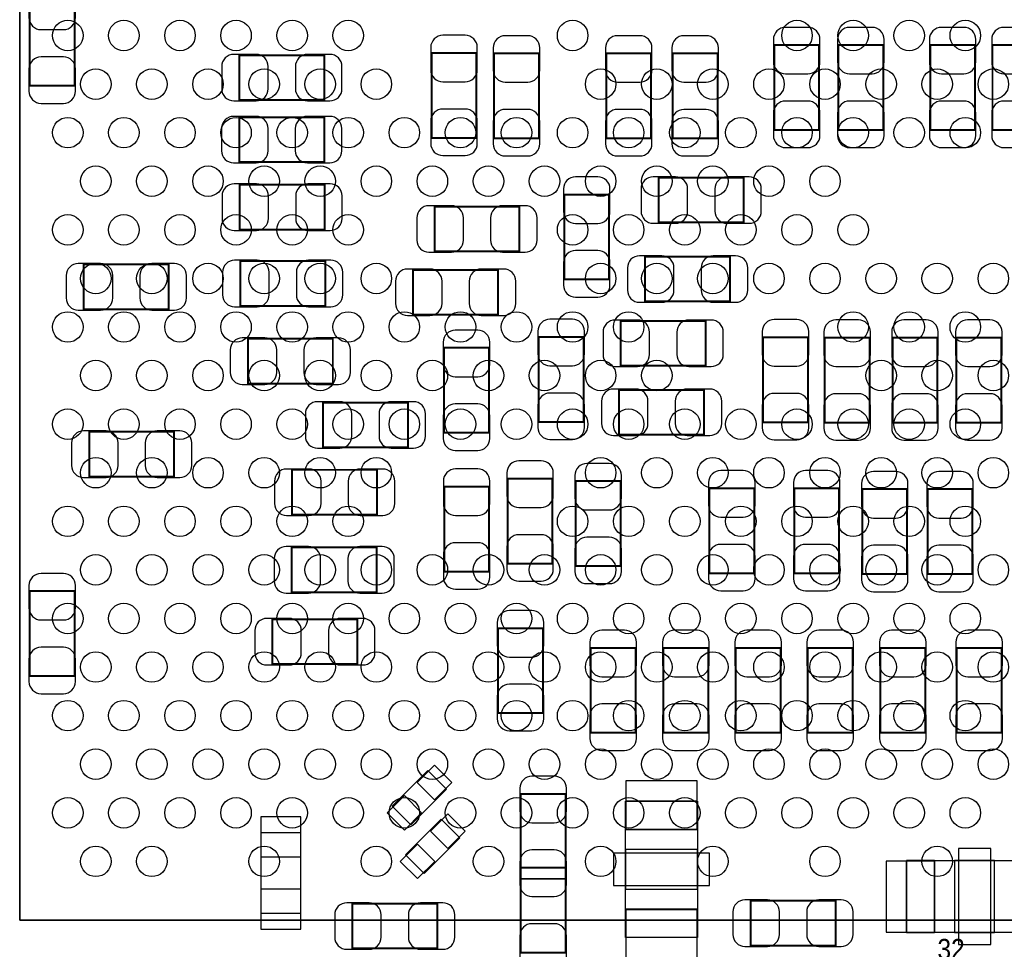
# Model space of a CAD drawing. Extents: x -11.4 to 75.8, y -7.3 to 45.
# Tile 7 of 13: x 29.2 to 41.5, y 5.2 to 16.8. Entities that reach past the tile are written whole.
import ezdxf

# ---------------------------------------------------------------- set-up
doc = ezdxf.new("R2010")
doc.units = 0
for name, color, linetype in [('PG_ASSEMBLY_BOTTOM', 40, 'CONTINUOUS'), ('PG_ASSEMBLY_TOP', 43, 'CONTINUOUS'), ('PIN_BOTTOM', 2, 'CONTINUOUS'), ('PIN_TOP', 171, 'CONTINUOUS')]:
    doc.layers.add(name, color=color, linetype=linetype)

msp = doc.modelspace()

# ---------------------------------------------------------------- linework, layer by layer
at = {"layer": 'PG_ASSEMBLY_BOTTOM', "const_width": 0.024892}
for points in [[(29.887672, 17.035018), (29.327856, 17.035018), (29.327856, 15.974822), (29.887672, 15.974822), (29.887672, 17.035018)], [(38.617906, 15.42288), (39.177722, 15.42288), (39.177722, 16.483076), (38.617906, 16.483076), (38.617906, 15.42288)], [(39.41826, 15.42288), (39.978076, 15.42288), (39.978076, 16.483076), (39.41826, 16.483076), (39.41826, 15.42288)], [(40.564054, 15.42288), (41.12387, 15.42288), (41.12387, 16.483076), (40.564054, 16.483076), (40.564054, 15.42288)], [(41.341548, 15.42288), (41.901364, 15.42288), (41.901364, 16.483076), (41.341548, 16.483076), (41.341548, 15.42288)], [(33.002728, 15.795752), (33.002728, 16.355568), (31.942532, 16.355568), (31.942532, 15.795752), (33.002728, 15.795752)], [(34.341562, 15.323312), (34.901378, 15.323312), (34.901378, 16.383508), (34.341562, 16.383508), (34.341562, 15.323312)], [(35.121596, 15.31874), (35.681412, 15.31874), (35.681412, 16.378936), (35.121596, 16.378936), (35.121596, 15.31874)], [(36.521644, 15.31874), (37.08146, 15.31874), (37.08146, 16.378936), (36.521644, 16.378936), (36.521644, 15.31874)], [(37.350192, 15.318232), (37.910008, 15.318232), (37.910008, 16.378428), (37.350192, 16.378428), (37.350192, 15.318232)], [(33.001458, 15.022322), (33.001458, 15.582138), (31.941262, 15.582138), (31.941262, 15.022322), (33.001458, 15.022322)], [(33.006538, 14.179042), (33.006538, 14.738858), (31.946342, 14.738858), (31.946342, 14.179042), (33.006538, 14.179042)], [(38.236398, 14.267942), (38.236398, 14.827758), (37.176202, 14.827758), (37.176202, 14.267942), (38.236398, 14.267942)], [(36.557458, 14.616938), (35.997642, 14.616938), (35.997642, 13.556742), (36.557458, 13.556742), (36.557458, 14.616938)], [(35.438588, 13.907262), (35.438588, 14.467078), (34.378392, 14.467078), (34.378392, 13.907262), (35.438588, 13.907262)], [(33.014158, 13.226542), (33.014158, 13.786358), (31.953962, 13.786358), (31.953962, 13.226542), (33.014158, 13.226542)], [(38.066472, 13.282422), (38.066472, 13.842238), (37.006276, 13.842238), (37.006276, 13.282422), (38.066472, 13.282422)], [(31.062168, 13.185902), (31.062168, 13.745718), (30.001972, 13.745718), (30.001972, 13.185902), (31.062168, 13.185902)], [(35.171888, 13.117322), (35.171888, 13.677138), (34.111692, 13.677138), (34.111692, 13.117322), (35.171888, 13.117322)], [(36.70173, 13.04036), (36.70173, 12.480544), (37.761926, 12.480544), (37.761926, 13.04036), (36.70173, 13.04036)], [(33.109408, 12.257532), (33.109408, 12.817348), (32.049212, 12.817348), (32.049212, 12.257532), (33.109408, 12.257532)], [(36.238688, 12.840208), (35.678872, 12.840208), (35.678872, 11.780012), (36.238688, 11.780012), (36.238688, 12.840208)], [(39.038022, 12.83589), (38.478206, 12.83589), (38.478206, 11.775694), (39.038022, 11.775694), (39.038022, 12.83589)], [(39.807896, 12.831826), (39.24808, 12.831826), (39.24808, 11.77163), (39.807896, 11.77163), (39.807896, 12.831826)], [(40.653462, 12.831826), (40.093646, 12.831826), (40.093646, 11.77163), (40.653462, 11.77163), (40.653462, 12.831826)], [(40.89019, 11.77163), (41.450006, 11.77163), (41.450006, 12.831826), (40.89019, 12.831826), (40.89019, 11.77163)], [(35.057588, 12.704318), (34.497772, 12.704318), (34.497772, 11.644122), (35.057588, 11.644122), (35.057588, 12.704318)], [(36.682172, 12.1793), (36.682172, 11.619484), (37.742368, 11.619484), (37.742368, 12.1793), (36.682172, 12.1793)], [(34.046414, 11.46175), (34.046414, 12.021566), (32.986218, 12.021566), (32.986218, 11.46175), (34.046414, 11.46175)], [(30.068774, 11.656822), (30.068774, 11.097006), (31.12897, 11.097006), (31.12897, 11.656822), (30.068774, 11.656822)], [(33.661858, 10.621772), (33.661858, 11.181588), (32.601662, 11.181588), (32.601662, 10.621772), (33.661858, 10.621772)], [(35.850068, 11.072368), (35.290252, 11.072368), (35.290252, 10.012172), (35.850068, 10.012172), (35.850068, 11.072368)], [(35.058858, 10.972038), (34.499042, 10.972038), (34.499042, 9.911842), (35.058858, 9.911842), (35.058858, 10.972038)], [(36.699698, 11.04138), (36.139882, 11.04138), (36.139882, 9.981184), (36.699698, 9.981184), (36.699698, 11.04138)], [(38.36924, 10.951718), (37.809424, 10.951718), (37.809424, 9.891522), (38.36924, 9.891522), (38.36924, 10.951718)], [(39.427658, 10.951718), (38.867842, 10.951718), (38.867842, 9.891522), (39.427658, 9.891522), (39.427658, 10.951718)], [(40.276526, 10.940542), (39.71671, 10.940542), (39.71671, 9.880346), (40.276526, 9.880346), (40.276526, 10.940542)], [(41.091612, 10.940542), (40.531796, 10.940542), (40.531796, 9.880346), (41.091612, 9.880346), (41.091612, 10.940542)], [(33.656778, 9.65327), (33.656778, 10.213086), (32.596582, 10.213086), (32.596582, 9.65327), (33.656778, 9.65327)], [(29.327856, 8.608314), (29.887672, 8.608314), (29.887672, 9.66851), (29.327856, 9.66851), (29.327856, 8.608314)], [(33.415478, 8.757412), (33.415478, 9.317228), (32.355282, 9.317228), (32.355282, 8.757412), (33.415478, 8.757412)], [(35.731958, 9.205468), (35.172142, 9.205468), (35.172142, 8.145272), (35.731958, 8.145272), (35.731958, 9.205468)], [(36.887912, 8.960358), (36.328096, 8.960358), (36.328096, 7.900162), (36.887912, 7.900162), (36.887912, 8.960358)], [(37.79393, 8.960358), (37.234114, 8.960358), (37.234114, 7.900162), (37.79393, 7.900162), (37.79393, 8.960358)], [(38.697408, 8.960358), (38.137592, 8.960358), (38.137592, 7.900162), (38.697408, 7.900162), (38.697408, 8.960358)], [(39.595044, 8.960358), (39.035228, 8.960358), (39.035228, 7.900162), (39.595044, 7.900162), (39.595044, 8.960358)], [(40.50157, 8.960358), (39.941754, 8.960358), (39.941754, 7.900162), (40.50157, 7.900162), (40.50157, 8.960358)], [(41.45407, 8.960358), (40.894254, 8.960358), (40.894254, 7.900162), (41.45407, 7.900162), (41.45407, 8.960358)], [(36.01339, 7.138162), (35.453574, 7.138162), (35.453574, 6.077966), (36.01339, 6.077966), (36.01339, 7.138162)], [(35.453574, 5.157978), (36.01339, 5.157978), (36.01339, 6.218174), (35.453574, 6.218174), (35.453574, 5.157978)], [(33.352232, 5.768848), (33.352232, 5.209032), (34.412428, 5.209032), (34.412428, 5.768848), (33.352232, 5.768848)], [(38.322504, 5.80517), (38.322504, 5.245354), (39.3827, 5.245354), (39.3827, 5.80517), (38.322504, 5.80517)]]:
    msp.add_lwpolyline(points, dxfattribs=at)
at = {"layer": 'PG_ASSEMBLY_BOTTOM'}
for points in [[(34.084514, 6.751574), (33.851088, 6.985), (34.29635, 7.430262), (34.529776, 7.196836)], [(37.66058, 7.04723), (36.76142, 7.04723), (36.76142, 6.69671), (37.66058, 6.69671)], [(34.248852, 6.145276), (34.015426, 6.378702), (34.460688, 6.823964), (34.694114, 6.590538)], [(37.66058, 6.44525), (36.76142, 6.44525), (36.76142, 5.94741), (37.66058, 5.94741)], [(40.267128, 6.30555), (40.267128, 5.40639), (40.617648, 5.40639), (40.617648, 6.30555)], [(40.869108, 6.30555), (40.869108, 5.40639), (41.366948, 5.40639), (41.366948, 6.30555)], [(37.66058, 5.34543), (36.76142, 5.34543), (36.76142, 5.69595), (37.66058, 5.69595)]]:
    msp.add_lwpolyline(points, close=True, dxfattribs=at)
for points in [[(37.66058, 7.04723), (37.66058, 5.34543), (36.76142, 5.34543), (36.76142, 7.04723), (37.66058, 7.04723)], [(32.711136, 5.650484), (32.711136, 6.650736), (32.211264, 6.650736), (32.211264, 5.650484), (32.711136, 5.650484)], [(40.267128, 6.30555), (41.968928, 6.30555), (41.968928, 5.40639), (40.267128, 5.40639), (40.267128, 6.30555)]]:
    msp.add_lwpolyline(points, dxfattribs=at)
at = {"layer": 'PG_ASSEMBLY_TOP'}
for points in [[(48.251618, 5.560822), (48.251618, 24.610822), (29.201618, 24.610822), (29.201618, 5.560822)], [(29.201618, 5.560822), (29.201618, 24.610822), (48.251618, 24.610822), (48.251618, 5.560822)]]:
    msp.add_lwpolyline(points, close=True, dxfattribs=at)
at = {"layer": 'PIN_BOTTOM'}
for points in [[(29.317696, 17.104868), (29.317696, 16.82496, 0.414846), (29.46781, 16.674846), (29.747718, 16.674846, 0.414846), (29.897832, 16.82496), (29.897832, 17.104868, 0.414846), (29.747718, 17.254982), (29.46781, 17.254982, 0.414846)], [(34.331402, 16.453358), (34.331402, 16.17345, 0.414846), (34.481516, 16.023336), (34.761424, 16.023336, 0.414846), (34.911538, 16.17345), (34.911538, 16.453358, 0.414846), (34.761424, 16.603472), (34.481516, 16.603472, 0.414846)], [(35.111436, 16.448786), (35.111436, 16.168878, 0.414846), (35.26155, 16.018764), (35.541458, 16.018764, 0.414846), (35.691572, 16.168878), (35.691572, 16.448786, 0.414846), (35.541458, 16.5989), (35.26155, 16.5989, 0.414846)], [(36.511484, 16.448786), (36.511484, 16.168878, 0.414846), (36.661598, 16.018764), (36.941506, 16.018764, 0.414846), (37.09162, 16.168878), (37.09162, 16.448786, 0.414846), (36.941506, 16.5989), (36.661598, 16.5989, 0.414846)], [(37.340032, 16.448278), (37.340032, 16.16837, 0.414846), (37.490146, 16.018256), (37.770054, 16.018256, 0.414846), (37.920168, 16.16837), (37.920168, 16.448278, 0.414846), (37.770054, 16.598392), (37.490146, 16.598392, 0.414846)], [(38.607746, 16.552926), (38.607746, 16.273018, 0.414846), (38.75786, 16.122904), (39.037768, 16.122904, 0.414846), (39.187882, 16.273018), (39.187882, 16.552926, 0.414846), (39.037768, 16.70304), (38.75786, 16.70304, 0.414846)], [(39.4081, 16.552926), (39.4081, 16.273018, 0.414846), (39.558214, 16.122904), (39.838122, 16.122904, 0.414846), (39.988236, 16.273018), (39.988236, 16.552926, 0.414846), (39.838122, 16.70304), (39.558214, 16.70304, 0.414846)], [(40.553894, 16.552926), (40.553894, 16.273018, 0.414846), (40.704008, 16.122904), (40.983916, 16.122904, 0.414846), (41.13403, 16.273018), (41.13403, 16.552926, 0.414846), (40.983916, 16.70304), (40.704008, 16.70304, 0.414846)], [(41.331388, 16.552926), (41.331388, 16.273018, 0.414846), (41.481502, 16.122904), (41.76141, 16.122904, 0.414846), (41.911524, 16.273018), (41.911524, 16.552926, 0.414846), (41.76141, 16.70304), (41.481502, 16.70304, 0.414846)], [(31.872682, 15.785592), (32.15259, 15.785592, 0.414846), (32.302704, 15.935706), (32.302704, 16.215614, 0.414846), (32.15259, 16.365728), (31.872682, 16.365728, 0.414846), (31.722568, 16.215614), (31.722568, 15.935706, 0.414846)], [(33.072578, 16.365728), (32.79267, 16.365728, 0.414846), (32.642556, 16.215614), (32.642556, 15.935706, 0.414846), (32.79267, 15.785592), (33.072578, 15.785592, 0.414846), (33.222692, 15.935706), (33.222692, 16.215614, 0.414846)], [(29.897832, 15.904972), (29.897832, 16.18488, 0.414846), (29.747718, 16.334994), (29.46781, 16.334994, 0.414846), (29.317696, 16.18488), (29.317696, 15.904972, 0.414846), (29.46781, 15.754858), (29.747718, 15.754858, 0.414846)], [(39.187882, 15.35303), (39.187882, 15.632938, 0.414846), (39.037768, 15.783052), (38.75786, 15.783052, 0.414846), (38.607746, 15.632938), (38.607746, 15.35303, 0.414846), (38.75786, 15.202916), (39.037768, 15.202916, 0.414846)], [(39.988236, 15.35303), (39.988236, 15.632938, 0.414846), (39.838122, 15.783052), (39.558214, 15.783052, 0.414846), (39.4081, 15.632938), (39.4081, 15.35303, 0.414846), (39.558214, 15.202916), (39.838122, 15.202916, 0.414846)], [(41.13403, 15.35303), (41.13403, 15.632938, 0.414846), (40.983916, 15.783052), (40.704008, 15.783052, 0.414846), (40.553894, 15.632938), (40.553894, 15.35303, 0.414846), (40.704008, 15.202916), (40.983916, 15.202916, 0.414846)], [(41.911524, 15.35303), (41.911524, 15.632938, 0.414846), (41.76141, 15.783052), (41.481502, 15.783052, 0.414846), (41.331388, 15.632938), (41.331388, 15.35303, 0.414846), (41.481502, 15.202916), (41.76141, 15.202916, 0.414846)], [(34.911538, 15.253462), (34.911538, 15.53337, 0.414846), (34.761424, 15.683484), (34.481516, 15.683484, 0.414846), (34.331402, 15.53337), (34.331402, 15.253462, 0.414846), (34.481516, 15.103348), (34.761424, 15.103348, 0.414846)], [(35.691572, 15.24889), (35.691572, 15.528798, 0.414846), (35.541458, 15.678912), (35.26155, 15.678912, 0.414846), (35.111436, 15.528798), (35.111436, 15.24889, 0.414846), (35.26155, 15.098776), (35.541458, 15.098776, 0.414846)], [(37.09162, 15.24889), (37.09162, 15.528798, 0.414846), (36.941506, 15.678912), (36.661598, 15.678912, 0.414846), (36.511484, 15.528798), (36.511484, 15.24889, 0.414846), (36.661598, 15.098776), (36.941506, 15.098776, 0.414846)], [(37.920168, 15.248382), (37.920168, 15.52829, 0.414846), (37.770054, 15.678404), (37.490146, 15.678404, 0.414846), (37.340032, 15.52829), (37.340032, 15.248382, 0.414846), (37.490146, 15.098268), (37.770054, 15.098268, 0.414846)], [(31.871412, 15.012162), (32.15132, 15.012162, 0.414846), (32.301434, 15.162276), (32.301434, 15.442184, 0.414846), (32.15132, 15.592298), (31.871412, 15.592298, 0.414846), (31.721298, 15.442184), (31.721298, 15.162276, 0.414846)], [(33.071308, 15.592298), (32.7914, 15.592298, 0.414846), (32.641286, 15.442184), (32.641286, 15.162276, 0.414846), (32.7914, 15.012162), (33.071308, 15.012162, 0.414846), (33.221422, 15.162276), (33.221422, 15.442184, 0.414846)], [(31.876492, 14.168882), (32.1564, 14.168882, 0.414846), (32.306514, 14.318996), (32.306514, 14.598904, 0.414846), (32.1564, 14.749018), (31.876492, 14.749018, 0.414846), (31.726378, 14.598904), (31.726378, 14.318996, 0.414846)], [(33.076388, 14.749018), (32.79648, 14.749018, 0.414846), (32.646366, 14.598904), (32.646366, 14.318996, 0.414846), (32.79648, 14.168882), (33.076388, 14.168882, 0.414846), (33.226502, 14.318996), (33.226502, 14.598904, 0.414846)], [(35.987482, 14.686788), (35.987482, 14.40688, 0.414846), (36.137596, 14.256766), (36.417504, 14.256766, 0.414846), (36.567618, 14.40688), (36.567618, 14.686788, 0.414846), (36.417504, 14.836902), (36.137596, 14.836902, 0.414846)], [(37.106352, 14.257782), (37.38626, 14.257782, 0.414846), (37.536374, 14.407896), (37.536374, 14.687804, 0.414846), (37.38626, 14.837918), (37.106352, 14.837918, 0.414846), (36.956238, 14.687804), (36.956238, 14.407896, 0.414846)], [(38.306248, 14.837918), (38.02634, 14.837918, 0.414846), (37.876226, 14.687804), (37.876226, 14.407896, 0.414846), (38.02634, 14.257782), (38.306248, 14.257782, 0.414846), (38.456362, 14.407896), (38.456362, 14.687804, 0.414846)], [(34.308542, 13.897102), (34.58845, 13.897102, 0.414846), (34.738564, 14.047216), (34.738564, 14.327124, 0.414846), (34.58845, 14.477238), (34.308542, 14.477238, 0.414846), (34.158428, 14.327124), (34.158428, 14.047216, 0.414846)], [(35.508438, 14.477238), (35.22853, 14.477238, 0.414846), (35.078416, 14.327124), (35.078416, 14.047216, 0.414846), (35.22853, 13.897102), (35.508438, 13.897102, 0.414846), (35.658552, 14.047216), (35.658552, 14.327124, 0.414846)], [(36.567618, 13.486892), (36.567618, 13.7668, 0.414846), (36.417504, 13.916914), (36.137596, 13.916914, 0.414846), (35.987482, 13.7668), (35.987482, 13.486892, 0.414846), (36.137596, 13.336778), (36.417504, 13.336778, 0.414846)], [(31.884112, 13.216382), (32.16402, 13.216382, 0.414846), (32.314134, 13.366496), (32.314134, 13.646404, 0.414846), (32.16402, 13.796518), (31.884112, 13.796518, 0.414846), (31.733998, 13.646404), (31.733998, 13.366496, 0.414846)], [(33.084008, 13.796518), (32.8041, 13.796518, 0.414846), (32.653986, 13.646404), (32.653986, 13.366496, 0.414846), (32.8041, 13.216382), (33.084008, 13.216382, 0.414846), (33.234122, 13.366496), (33.234122, 13.646404, 0.414846)], [(36.936426, 13.272262), (37.216334, 13.272262, 0.414846), (37.366448, 13.422376), (37.366448, 13.702284, 0.414846), (37.216334, 13.852398), (36.936426, 13.852398, 0.414846), (36.786312, 13.702284), (36.786312, 13.422376, 0.414846)], [(38.136322, 13.852398), (37.856414, 13.852398, 0.414846), (37.7063, 13.702284), (37.7063, 13.422376, 0.414846), (37.856414, 13.272262), (38.136322, 13.272262, 0.414846), (38.286436, 13.422376), (38.286436, 13.702284, 0.414846)], [(29.932122, 13.175742), (30.21203, 13.175742, 0.414846), (30.362144, 13.325856), (30.362144, 13.605764, 0.414846), (30.21203, 13.755878), (29.932122, 13.755878, 0.414846), (29.782008, 13.605764), (29.782008, 13.325856, 0.414846)], [(31.132018, 13.755878), (30.85211, 13.755878, 0.414846), (30.701996, 13.605764), (30.701996, 13.325856, 0.414846), (30.85211, 13.175742), (31.132018, 13.175742, 0.414846), (31.282132, 13.325856), (31.282132, 13.605764, 0.414846)], [(34.041842, 13.107162), (34.32175, 13.107162, 0.414846), (34.471864, 13.257276), (34.471864, 13.537184, 0.414846), (34.32175, 13.687298), (34.041842, 13.687298, 0.414846), (33.891728, 13.537184), (33.891728, 13.257276, 0.414846)], [(35.241738, 13.687298), (34.96183, 13.687298, 0.414846), (34.811716, 13.537184), (34.811716, 13.257276, 0.414846), (34.96183, 13.107162), (35.241738, 13.107162, 0.414846), (35.391852, 13.257276), (35.391852, 13.537184, 0.414846)], [(35.668712, 12.910058), (35.668712, 12.63015, 0.414846), (35.818826, 12.480036), (36.098734, 12.480036, 0.414846), (36.248848, 12.63015), (36.248848, 12.910058, 0.414846), (36.098734, 13.060172), (35.818826, 13.060172, 0.414846)], [(36.63188, 12.470384), (36.911788, 12.470384, 0.414846), (37.061902, 12.620498), (37.061902, 12.900406, 0.414846), (36.911788, 13.05052), (36.63188, 13.05052, 0.414846), (36.481766, 12.900406), (36.481766, 12.620498, 0.414846)], [(37.831776, 13.05052), (37.551868, 13.05052, 0.414846), (37.401754, 12.900406), (37.401754, 12.620498, 0.414846), (37.551868, 12.470384), (37.831776, 12.470384, 0.414846), (37.98189, 12.620498), (37.98189, 12.900406, 0.414846)], [(38.468046, 12.90574), (38.468046, 12.625832, 0.414846), (38.61816, 12.475718), (38.898068, 12.475718, 0.414846), (39.048182, 12.625832), (39.048182, 12.90574, 0.414846), (38.898068, 13.055854), (38.61816, 13.055854, 0.414846)], [(39.23792, 12.901676), (39.23792, 12.621768, 0.414846), (39.388034, 12.471654), (39.667942, 12.471654, 0.414846), (39.818056, 12.621768), (39.818056, 12.901676, 0.414846), (39.667942, 13.05179), (39.388034, 13.05179, 0.414846)], [(40.083486, 12.901676), (40.083486, 12.621768, 0.414846), (40.2336, 12.471654), (40.513508, 12.471654, 0.414846), (40.663622, 12.621768), (40.663622, 12.901676, 0.414846), (40.513508, 13.05179), (40.2336, 13.05179, 0.414846)], [(40.88003, 12.901676), (40.88003, 12.621768, 0.414846), (41.030144, 12.471654), (41.310052, 12.471654, 0.414846), (41.460166, 12.621768), (41.460166, 12.901676, 0.414846), (41.310052, 13.05179), (41.030144, 13.05179, 0.414846)], [(34.487612, 12.774168), (34.487612, 12.49426, 0.414846), (34.637726, 12.344146), (34.917634, 12.344146, 0.414846), (35.067748, 12.49426), (35.067748, 12.774168, 0.414846), (34.917634, 12.924282), (34.637726, 12.924282, 0.414846)], [(31.979362, 12.247372), (32.25927, 12.247372, 0.414846), (32.409384, 12.397486), (32.409384, 12.677394, 0.414846), (32.25927, 12.827508), (31.979362, 12.827508, 0.414846), (31.829248, 12.677394), (31.829248, 12.397486, 0.414846)], [(33.179258, 12.827508), (32.89935, 12.827508, 0.414846), (32.749236, 12.677394), (32.749236, 12.397486, 0.414846), (32.89935, 12.247372), (33.179258, 12.247372, 0.414846), (33.329372, 12.397486), (33.329372, 12.677394, 0.414846)], [(36.612322, 11.609324), (36.89223, 11.609324, 0.414846), (37.042344, 11.759438), (37.042344, 12.039346, 0.414846), (36.89223, 12.18946), (36.612322, 12.18946, 0.414846), (36.462208, 12.039346), (36.462208, 11.759438, 0.414846)], [(37.812218, 12.18946), (37.53231, 12.18946, 0.414846), (37.382196, 12.039346), (37.382196, 11.759438, 0.414846), (37.53231, 11.609324), (37.812218, 11.609324, 0.414846), (37.962332, 11.759438), (37.962332, 12.039346, 0.414846)], [(36.248848, 11.710162), (36.248848, 11.99007, 0.414846), (36.098734, 12.140184), (35.818826, 12.140184, 0.414846), (35.668712, 11.99007), (35.668712, 11.710162, 0.414846), (35.818826, 11.560048), (36.098734, 11.560048, 0.414846)], [(39.048182, 11.705844), (39.048182, 11.985752, 0.414846), (38.898068, 12.135866), (38.61816, 12.135866, 0.414846), (38.468046, 11.985752), (38.468046, 11.705844, 0.414846), (38.61816, 11.55573), (38.898068, 11.55573, 0.414846)], [(39.818056, 11.70178), (39.818056, 11.981688, 0.414846), (39.667942, 12.131802), (39.388034, 12.131802, 0.414846), (39.23792, 11.981688), (39.23792, 11.70178, 0.414846), (39.388034, 11.551666), (39.667942, 11.551666, 0.414846)], [(40.663622, 11.70178), (40.663622, 11.981688, 0.414846), (40.513508, 12.131802), (40.2336, 12.131802, 0.414846), (40.083486, 11.981688), (40.083486, 11.70178, 0.414846), (40.2336, 11.551666), (40.513508, 11.551666, 0.414846)], [(41.460166, 11.70178), (41.460166, 11.981688, 0.414846), (41.310052, 12.131802), (41.030144, 12.131802, 0.414846), (40.88003, 11.981688), (40.88003, 11.70178, 0.414846), (41.030144, 11.551666), (41.310052, 11.551666, 0.414846)], [(32.916368, 11.45159), (33.196276, 11.45159, 0.414846), (33.34639, 11.601704), (33.34639, 11.881612, 0.414846), (33.196276, 12.031726), (32.916368, 12.031726, 0.414846), (32.766254, 11.881612), (32.766254, 11.601704, 0.414846)], [(34.116264, 12.031726), (33.836356, 12.031726, 0.414846), (33.686242, 11.881612), (33.686242, 11.601704, 0.414846), (33.836356, 11.45159), (34.116264, 11.45159, 0.414846), (34.266378, 11.601704), (34.266378, 11.881612, 0.414846)], [(35.067748, 11.574272), (35.067748, 11.85418, 0.414846), (34.917634, 12.004294), (34.637726, 12.004294, 0.414846), (34.487612, 11.85418), (34.487612, 11.574272, 0.414846), (34.637726, 11.424158), (34.917634, 11.424158, 0.414846)], [(29.998924, 11.086846), (30.278832, 11.086846, 0.414846), (30.428946, 11.23696), (30.428946, 11.516868, 0.414846), (30.278832, 11.666982), (29.998924, 11.666982, 0.414846), (29.84881, 11.516868), (29.84881, 11.23696, 0.414846)], [(31.19882, 11.666982), (30.918912, 11.666982, 0.414846), (30.768798, 11.516868), (30.768798, 11.23696, 0.414846), (30.918912, 11.086846), (31.19882, 11.086846, 0.414846), (31.348934, 11.23696), (31.348934, 11.516868, 0.414846)], [(32.531812, 10.611612), (32.81172, 10.611612, 0.414846), (32.961834, 10.761726), (32.961834, 11.041634, 0.414846), (32.81172, 11.191748), (32.531812, 11.191748, 0.414846), (32.381698, 11.041634), (32.381698, 10.761726, 0.414846)], [(33.731708, 11.191748), (33.4518, 11.191748, 0.414846), (33.301686, 11.041634), (33.301686, 10.761726, 0.414846), (33.4518, 10.611612), (33.731708, 10.611612, 0.414846), (33.881822, 10.761726), (33.881822, 11.041634, 0.414846)], [(34.488882, 11.041888), (34.488882, 10.76198, 0.414846), (34.638996, 10.611866), (34.918904, 10.611866, 0.414846), (35.069018, 10.76198), (35.069018, 11.041888, 0.414846), (34.918904, 11.192002), (34.638996, 11.192002, 0.414846)], [(35.280092, 11.142218), (35.280092, 10.86231, 0.414846), (35.430206, 10.712196), (35.710114, 10.712196, 0.414846), (35.860228, 10.86231), (35.860228, 11.142218, 0.414846), (35.710114, 11.292332), (35.430206, 11.292332, 0.414846)], [(36.129722, 11.11123), (36.129722, 10.831322, 0.414846), (36.279836, 10.681208), (36.559744, 10.681208, 0.414846), (36.709858, 10.831322), (36.709858, 11.11123, 0.414846), (36.559744, 11.261344), (36.279836, 11.261344, 0.414846)], [(37.799264, 11.021568), (37.799264, 10.74166, 0.414846), (37.949378, 10.591546), (38.229286, 10.591546, 0.414846), (38.3794, 10.74166), (38.3794, 11.021568, 0.414846), (38.229286, 11.171682), (37.949378, 11.171682, 0.414846)], [(38.857682, 11.021568), (38.857682, 10.74166, 0.414846), (39.007796, 10.591546), (39.287704, 10.591546, 0.414846), (39.437818, 10.74166), (39.437818, 11.021568, 0.414846), (39.287704, 11.171682), (39.007796, 11.171682, 0.414846)], [(39.70655, 11.010392), (39.70655, 10.730484, 0.414846), (39.856664, 10.58037), (40.136572, 10.58037, 0.414846), (40.286686, 10.730484), (40.286686, 11.010392, 0.414846), (40.136572, 11.160506), (39.856664, 11.160506, 0.414846)], [(40.521636, 11.010392), (40.521636, 10.730484, 0.414846), (40.67175, 10.58037), (40.951658, 10.58037, 0.414846), (41.101772, 10.730484), (41.101772, 11.010392, 0.414846), (40.951658, 11.160506), (40.67175, 11.160506, 0.414846)], [(35.860228, 9.942322), (35.860228, 10.22223, 0.414846), (35.710114, 10.372344), (35.430206, 10.372344, 0.414846), (35.280092, 10.22223), (35.280092, 9.942322, 0.414846), (35.430206, 9.792208), (35.710114, 9.792208, 0.414846)], [(36.709858, 9.911334), (36.709858, 10.191242, 0.414846), (36.559744, 10.341356), (36.279836, 10.341356, 0.414846), (36.129722, 10.191242), (36.129722, 9.911334, 0.414846), (36.279836, 9.76122), (36.559744, 9.76122, 0.414846)], [(32.526732, 9.64311), (32.80664, 9.64311, 0.414846), (32.956754, 9.793224), (32.956754, 10.073132, 0.414846), (32.80664, 10.223246), (32.526732, 10.223246, 0.414846), (32.376618, 10.073132), (32.376618, 9.793224, 0.414846)], [(33.726628, 10.223246), (33.44672, 10.223246, 0.414846), (33.296606, 10.073132), (33.296606, 9.793224, 0.414846), (33.44672, 9.64311), (33.726628, 9.64311, 0.414846), (33.876742, 9.793224), (33.876742, 10.073132, 0.414846)], [(35.069018, 9.841992), (35.069018, 10.1219, 0.414846), (34.918904, 10.272014), (34.638996, 10.272014, 0.414846), (34.488882, 10.1219), (34.488882, 9.841992, 0.414846), (34.638996, 9.691878), (34.918904, 9.691878, 0.414846)], [(38.3794, 9.821672), (38.3794, 10.10158, 0.414846), (38.229286, 10.251694), (37.949378, 10.251694, 0.414846), (37.799264, 10.10158), (37.799264, 9.821672, 0.414846), (37.949378, 9.671558), (38.229286, 9.671558, 0.414846)], [(39.437818, 9.821672), (39.437818, 10.10158, 0.414846), (39.287704, 10.251694), (39.007796, 10.251694, 0.414846), (38.857682, 10.10158), (38.857682, 9.821672, 0.414846), (39.007796, 9.671558), (39.287704, 9.671558, 0.414846)], [(40.286686, 9.810496), (40.286686, 10.090404, 0.414846), (40.136572, 10.240518), (39.856664, 10.240518, 0.414846), (39.70655, 10.090404), (39.70655, 9.810496, 0.414846), (39.856664, 9.660382), (40.136572, 9.660382, 0.414846)], [(41.101772, 9.810496), (41.101772, 10.090404, 0.414846), (40.951658, 10.240518), (40.67175, 10.240518, 0.414846), (40.521636, 10.090404), (40.521636, 9.810496, 0.414846), (40.67175, 9.660382), (40.951658, 9.660382, 0.414846)], [(29.317696, 9.73836), (29.317696, 9.458452, 0.414846), (29.46781, 9.308338), (29.747718, 9.308338, 0.414846), (29.897832, 9.458452), (29.897832, 9.73836, 0.414846), (29.747718, 9.888474), (29.46781, 9.888474, 0.414846)], [(35.161982, 9.275318), (35.161982, 8.99541, 0.414846), (35.312096, 8.845296), (35.592004, 8.845296, 0.414846), (35.742118, 8.99541), (35.742118, 9.275318, 0.414846), (35.592004, 9.425432), (35.312096, 9.425432, 0.414846)], [(32.285432, 8.747252), (32.56534, 8.747252, 0.414846), (32.715454, 8.897366), (32.715454, 9.177274, 0.414846), (32.56534, 9.327388), (32.285432, 9.327388, 0.414846), (32.135318, 9.177274), (32.135318, 8.897366, 0.414846)], [(33.485328, 9.327388), (33.20542, 9.327388, 0.414846), (33.055306, 9.177274), (33.055306, 8.897366, 0.414846), (33.20542, 8.747252), (33.485328, 8.747252, 0.414846), (33.635442, 8.897366), (33.635442, 9.177274, 0.414846)], [(36.317936, 9.030208), (36.317936, 8.7503, 0.414846), (36.46805, 8.600186), (36.747958, 8.600186, 0.414846), (36.898072, 8.7503), (36.898072, 9.030208, 0.414846), (36.747958, 9.180322), (36.46805, 9.180322, 0.414846)], [(37.223954, 9.030208), (37.223954, 8.7503, 0.414846), (37.374068, 8.600186), (37.653976, 8.600186, 0.414846), (37.80409, 8.7503), (37.80409, 9.030208, 0.414846), (37.653976, 9.180322), (37.374068, 9.180322, 0.414846)], [(38.127432, 9.030208), (38.127432, 8.7503, 0.414846), (38.277546, 8.600186), (38.557454, 8.600186, 0.414846), (38.707568, 8.7503), (38.707568, 9.030208, 0.414846), (38.557454, 9.180322), (38.277546, 9.180322, 0.414846)], [(39.025068, 9.030208), (39.025068, 8.7503, 0.414846), (39.175182, 8.600186), (39.45509, 8.600186, 0.414846), (39.605204, 8.7503), (39.605204, 9.030208, 0.414846), (39.45509, 9.180322), (39.175182, 9.180322, 0.414846)], [(39.931594, 9.030208), (39.931594, 8.7503, 0.414846), (40.081708, 8.600186), (40.361616, 8.600186, 0.414846), (40.51173, 8.7503), (40.51173, 9.030208, 0.414846), (40.361616, 9.180322), (40.081708, 9.180322, 0.414846)], [(40.884094, 9.030208), (40.884094, 8.7503, 0.414846), (41.034208, 8.600186), (41.314116, 8.600186, 0.414846), (41.46423, 8.7503), (41.46423, 9.030208, 0.414846), (41.314116, 9.180322), (41.034208, 9.180322, 0.414846)], [(29.897832, 8.538464), (29.897832, 8.818372, 0.414846), (29.747718, 8.968486), (29.46781, 8.968486, 0.414846), (29.317696, 8.818372), (29.317696, 8.538464, 0.414846), (29.46781, 8.38835), (29.747718, 8.38835, 0.414846)], [(35.742118, 8.075422), (35.742118, 8.35533, 0.414846), (35.592004, 8.505444), (35.312096, 8.505444, 0.414846), (35.161982, 8.35533), (35.161982, 8.075422, 0.414846), (35.312096, 7.925308), (35.592004, 7.925308, 0.414846)], [(36.898072, 7.830312), (36.898072, 8.11022, 0.414846), (36.747958, 8.260334), (36.46805, 8.260334, 0.414846), (36.317936, 8.11022), (36.317936, 7.830312, 0.414846), (36.46805, 7.680198), (36.747958, 7.680198, 0.414846)], [(37.80409, 7.830312), (37.80409, 8.11022, 0.414846), (37.653976, 8.260334), (37.374068, 8.260334, 0.414846), (37.223954, 8.11022), (37.223954, 7.830312, 0.414846), (37.374068, 7.680198), (37.653976, 7.680198, 0.414846)], [(38.707568, 7.830312), (38.707568, 8.11022, 0.414846), (38.557454, 8.260334), (38.277546, 8.260334, 0.414846), (38.127432, 8.11022), (38.127432, 7.830312, 0.414846), (38.277546, 7.680198), (38.557454, 7.680198, 0.414846)], [(39.605204, 7.830312), (39.605204, 8.11022, 0.414846), (39.45509, 8.260334), (39.175182, 8.260334, 0.414846), (39.025068, 8.11022), (39.025068, 7.830312, 0.414846), (39.175182, 7.680198), (39.45509, 7.680198, 0.414846)], [(40.51173, 7.830312), (40.51173, 8.11022, 0.414846), (40.361616, 8.260334), (40.081708, 8.260334, 0.414846), (39.931594, 8.11022), (39.931594, 7.830312, 0.414846), (40.081708, 7.680198), (40.361616, 7.680198, 0.414846)], [(41.46423, 7.830312), (41.46423, 8.11022, 0.414846), (41.314116, 8.260334), (41.034208, 8.260334, 0.414846), (40.884094, 8.11022), (40.884094, 7.830312, 0.414846), (41.034208, 7.680198), (41.314116, 7.680198, 0.414846)], [(35.443414, 7.208012), (35.443414, 6.928104, 0.414846), (35.593528, 6.77799), (35.873436, 6.77799, 0.414846), (36.02355, 6.928104), (36.02355, 7.208012, 0.414846), (35.873436, 7.358126), (35.593528, 7.358126, 0.414846)], [(35.443414, 6.288024), (35.443414, 6.008116, 0.414846), (35.593528, 5.858002), (35.873436, 5.858002, 0.414846), (36.02355, 6.008116), (36.02355, 6.288024, 0.414846), (35.873436, 6.438138), (35.593528, 6.438138, 0.414846)], [(36.02355, 6.008116), (36.02355, 6.288024, 0.414846), (35.873436, 6.438138), (35.593528, 6.438138, 0.414846), (35.443414, 6.288024), (35.443414, 6.008116, 0.414846), (35.593528, 5.858002), (35.873436, 5.858002, 0.414846)], [(33.282382, 5.198872), (33.56229, 5.198872, 0.414846), (33.712404, 5.348986), (33.712404, 5.628894, 0.414846), (33.56229, 5.779008), (33.282382, 5.779008, 0.414846), (33.132268, 5.628894), (33.132268, 5.348986, 0.414846)], [(34.482278, 5.779008), (34.20237, 5.779008, 0.414846), (34.052256, 5.628894), (34.052256, 5.348986, 0.414846), (34.20237, 5.198872), (34.482278, 5.198872, 0.414846), (34.632392, 5.348986), (34.632392, 5.628894, 0.414846)], [(38.252654, 5.235194), (38.532562, 5.235194, 0.414846), (38.682676, 5.385308), (38.682676, 5.665216, 0.414846), (38.532562, 5.81533), (38.252654, 5.81533, 0.414846), (38.10254, 5.665216), (38.10254, 5.385308, 0.414846)], [(39.45255, 5.81533), (39.172642, 5.81533, 0.414846), (39.022528, 5.665216), (39.022528, 5.385308, 0.414846), (39.172642, 5.235194), (39.45255, 5.235194, 0.414846), (39.602664, 5.385308), (39.602664, 5.665216, 0.414846)], [(36.02355, 5.088128), (36.02355, 5.368036, 0.414846), (35.873436, 5.51815), (35.593528, 5.51815, 0.414846), (35.443414, 5.368036), (35.443414, 5.088128, 0.414846), (35.593528, 4.938014), (35.873436, 4.938014, 0.414846)]]:
    msp.add_lwpolyline(points, format="xyb", close=True, dxfattribs=at)
for points in [[(34.163628, 7.27964), (34.379154, 7.064114), (34.59468, 7.27964), (34.379154, 7.495166)], [(37.6555, 7.30123), (36.7665, 7.30123), (36.7665, 6.69163), (37.6555, 6.69163)], [(33.786184, 6.902196), (34.00171, 6.68667), (34.217236, 6.902196), (34.00171, 7.117722)], [(34.327966, 6.673342), (34.543492, 6.457816), (34.759018, 6.673342), (34.543492, 6.888868)], [(32.211137, 6.850761), (32.211137, 6.350635), (32.711263, 6.350635), (32.711263, 6.850761)], [(33.950522, 6.295898), (34.166048, 6.080372), (34.381574, 6.295898), (34.166048, 6.511424)], [(37.81044, 6.39699), (36.61156, 6.39699), (36.61156, 5.99567), (37.81044, 5.99567)], [(40.917368, 6.45541), (40.917368, 5.25653), (41.318688, 5.25653), (41.318688, 6.45541)], [(40.013128, 6.30047), (40.013128, 5.41147), (40.622728, 5.41147), (40.622728, 6.30047)], [(32.211137, 5.950585), (32.211137, 5.450459), (32.711263, 5.450459), (32.711263, 5.950585)], [(37.6555, 5.70103), (36.7665, 5.70103), (36.7665, 5.09143), (37.6555, 5.09143)]]:
    msp.add_lwpolyline(points, close=True, dxfattribs=at)
at = {"layer": 'PIN_TOP'}
for centre in [(29.801566, 16.60144), (30.50159, 16.60144), (31.201614, 16.60144), (31.901638, 16.60144), (32.601662, 16.60144), (33.301686, 16.60144), (36.101528, 16.60144), (38.901624, 16.60144), (39.601648, 16.60144), (40.301672, 16.60144), (41.001696, 16.60144), (30.151578, 15.995142), (30.851602, 15.995142), (31.551626, 15.995142), (32.25165, 15.995142), (32.951674, 15.995142), (33.651698, 15.995142), (36.45154, 15.995142), (37.151564, 15.995142), (37.851588, 15.995142), (38.551612, 15.995142), (39.251636, 15.995142), (39.95166, 15.995142), (40.651684, 15.995142), (41.351708, 15.995142), (29.801566, 15.388844), (30.50159, 15.388844), (31.201614, 15.388844), (31.901638, 15.388844), (32.601662, 15.388844), (33.301686, 15.388844), (34.00171, 15.388844), (34.701734, 15.388844), (35.401504, 15.388844), (36.101528, 15.388844), (36.801552, 15.388844), (37.501576, 15.388844), (38.2016, 15.388844), (38.901624, 15.388844), (39.601648, 15.388844), (40.301672, 15.388844), (41.001696, 15.388844), (30.151578, 14.7828), (30.851602, 14.7828), (31.551626, 14.7828), (32.25165, 14.7828), (32.951674, 14.7828), (33.651698, 14.7828), (34.351722, 14.7828), (35.051492, 14.7828), (35.751516, 14.7828), (36.45154, 14.7828), (37.151564, 14.7828), (37.851588, 14.7828), (38.551612, 14.7828), (39.251636, 14.7828), (29.801566, 14.176502), (30.50159, 14.176502), (31.201614, 14.176502), (31.901638, 14.176502), (32.601662, 14.176502), (33.301686, 14.176502), (36.101528, 14.176502), (36.801552, 14.176502), (37.501576, 14.176502), (38.2016, 14.176502), (38.901624, 14.176502), (39.601648, 14.176502), (30.151578, 13.570204), (30.851602, 13.570204), (31.551626, 13.570204), (32.25165, 13.570204), (32.951674, 13.570204), (33.651698, 13.570204), (36.45154, 13.570204), (37.151564, 13.570204), (37.851588, 13.570204), (38.551612, 13.570204), (39.251636, 13.570204), (39.95166, 13.570204), (40.651684, 13.570204), (41.351708, 13.570204), (29.801566, 12.96416), (30.50159, 12.96416), (31.201614, 12.96416), (31.901638, 12.96416), (32.601662, 12.96416), (33.301686, 12.96416), (34.00171, 12.96416), (34.701734, 12.96416), (35.401504, 12.96416), (36.101528, 12.96416), (36.801552, 12.96416), (39.601648, 12.96416), (40.301672, 12.96416), (41.001696, 12.96416), (30.151578, 12.357862), (30.851602, 12.357862), (31.551626, 12.357862), (32.25165, 12.357862), (32.951674, 12.357862), (33.651698, 12.357862), (34.351722, 12.357862), (35.051492, 12.357862), (35.751516, 12.357862), (36.45154, 12.357862), (37.151564, 12.357862), (39.95166, 12.357862), (40.651684, 12.357862), (41.351708, 12.357862), (29.801566, 11.751818), (30.50159, 11.751818), (31.201614, 11.751818), (31.901638, 11.751818), (32.601662, 11.751818), (33.301686, 11.751818), (34.00171, 11.751818), (34.701734, 11.751818), (35.401504, 11.751818), (36.101528, 11.751818), (36.801552, 11.751818), (37.501576, 11.751818), (38.2016, 11.751818), (38.901624, 11.751818), (39.601648, 11.751818), (40.301672, 11.751818), (41.001696, 11.751818), (30.151578, 11.14552), (30.851602, 11.14552), (31.551626, 11.14552), (32.25165, 11.14552), (32.951674, 11.14552), (33.651698, 11.14552), (36.45154, 11.14552), (37.151564, 11.14552), (37.851588, 11.14552), (38.551612, 11.14552), (39.251636, 11.14552), (39.95166, 11.14552), (40.651684, 11.14552), (41.351708, 11.14552), (29.801566, 10.539222), (30.50159, 10.539222), (31.201614, 10.539222), (31.901638, 10.539222), (32.601662, 10.539222), (33.301686, 10.539222), (36.101528, 10.539222), (36.801552, 10.539222), (37.501576, 10.539222), (38.2016, 10.539222), (38.901624, 10.539222), (39.601648, 10.539222), (40.301672, 10.539222), (41.001696, 10.539222), (30.151578, 9.933178), (30.851602, 9.933178), (31.551626, 9.933178), (32.25165, 9.933178), (32.951674, 9.933178), (33.651698, 9.933178), (34.351722, 9.933178), (35.051492, 9.933178), (35.751516, 9.933178), (36.45154, 9.933178), (37.151564, 9.933178), (37.851588, 9.933178), (38.551612, 9.933178), (39.251636, 9.933178), (39.95166, 9.933178), (40.651684, 9.933178), (41.351708, 9.933178), (29.801566, 9.32688), (30.50159, 9.32688), (31.201614, 9.32688), (31.901638, 9.32688), (32.601662, 9.32688), (33.301686, 9.32688), (34.00171, 9.32688), (34.701734, 9.32688), (35.401504, 9.32688), (36.101528, 9.32688), (36.801552, 9.32688), (37.501576, 9.32688), (38.2016, 9.32688), (38.901624, 9.32688), (39.601648, 9.32688), (40.301672, 9.32688), (41.001696, 9.32688), (30.151578, 8.720836), (30.851602, 8.720836), (31.551626, 8.720836), (32.25165, 8.720836), (32.951674, 8.720836), (33.651698, 8.720836), (34.351722, 8.720836), (35.051492, 8.720836), (35.751516, 8.720836), (36.45154, 8.720836), (37.151564, 8.720836), (37.851588, 8.720836), (38.551612, 8.720836), (39.251636, 8.720836), (39.95166, 8.720836), (40.651684, 8.720836), (41.351708, 8.720836), (29.801566, 8.114538), (30.50159, 8.114538), (31.201614, 8.114538), (31.901638, 8.114538), (32.601662, 8.114538), (33.301686, 8.114538), (34.00171, 8.114538), (34.701734, 8.114538), (35.401504, 8.114538), (36.101528, 8.114538), (36.801552, 8.114538), (37.501576, 8.114538), (38.2016, 8.114538), (38.901624, 8.114538), (39.601648, 8.114538), (40.301672, 8.114538), (41.001696, 8.114538), (30.151578, 7.50824), (30.851602, 7.50824), (31.551626, 7.50824), (32.25165, 7.50824), (32.951674, 7.50824), (33.651698, 7.50824), (34.351722, 7.50824), (35.051492, 7.50824), (35.751516, 7.50824), (36.45154, 7.50824), (37.151564, 7.50824), (37.851588, 7.50824), (38.551612, 7.50824), (39.251636, 7.50824), (39.95166, 7.50824), (40.651684, 7.50824), (41.351708, 7.50824), (29.801566, 6.902196), (30.50159, 6.902196), (31.201614, 6.902196), (31.901638, 6.902196), (32.601662, 6.902196), (33.301686, 6.902196), (34.00171, 6.902196), (34.701734, 6.902196), (35.401504, 6.902196), (36.101528, 6.902196), (36.801552, 6.902196), (37.501576, 6.902196), (38.2016, 6.902196), (38.901624, 6.902196), (39.601648, 6.902196), (40.301672, 6.902196), (41.001696, 6.902196), (30.151578, 6.295898), (30.851602, 6.295898), (32.25165, 6.295898), (33.651698, 6.295898), (35.051492, 6.295898), (36.45154, 6.295898), (37.851588, 6.295898), (39.251636, 6.295898), (40.651684, 6.295898)]:
    msp.add_circle(centre, 0.1905, dxfattribs=at)

# ---------------------------------------------------------------- texts
at = {"layer": 'PG_ASSEMBLY_TOP', "width": 0.9}
msp.add_text('32', height=0.254, dxfattribs=at).set_placement((40.654732, 5.074158))

doc.saveas('drawing.dxf')
